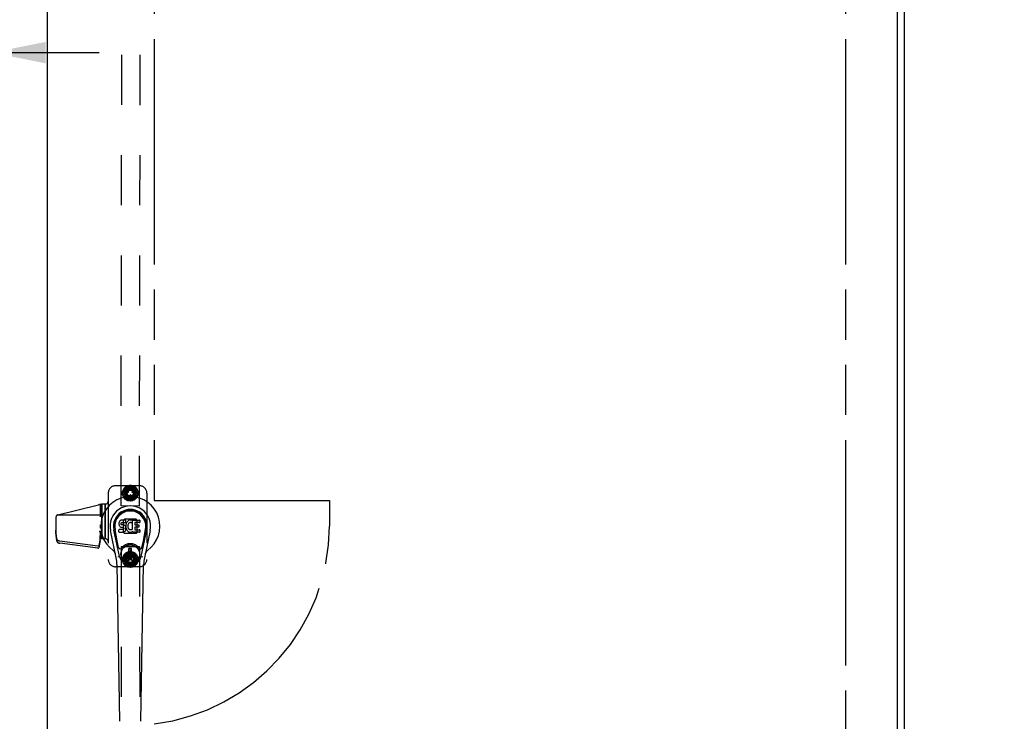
# Model space of a CAD drawing. Header units: inches. Extents: x 0 to 309, y 0 to 200.
# Tile 50 of 109: x 104 to 138, y 94 to 118. Entities that reach past the tile are written whole.
import ezdxf

# ---------------------------------------------------------------- set-up
doc = ezdxf.new("R2010")
doc.units = ezdxf.units.IN
doc.header["$LTSCALE"] = 17
doc.header["$MEASUREMENT"] = 0
doc.linetypes.add('HIDDEN', pattern=[0.2, 0.1, -0.1])
doc.linetypes.add('PHANTOM', pattern=[0.8, 0.45, -0.05, 0.1, -0.05, 0.1, -0.05])
doc.layers.get('0').update_dxf_attribs({"linetype": 'CONTINUOUS'})
for name, color, linetype in [('02___PRT_ALL_AXES', 7, 'CONTINUOUS'), ('AVAILABLE_DOOR_SPACE', 7, 'CONTINUOUS'), ('DEFAULT_2', 8, 'HIDDEN'), ('DIMENSIONS', 7, 'CONTINUOUS')]:
    doc.layers.add(name, color=color, linetype=linetype)
doc.styles.get("Standard").update_dxf_attribs({"font": 'txt', "width": 0.8})
doc.dimstyles.new('DIMSTYLE_3', dxfattribs={"dimtxt": 1.418182, "dimasz": 1.818182, "dimexe": 0.09, "dimexo": 0.07, "dimgap": 0.039, "dimtad": 0, "dimtih": 1, "dimtoh": 1, "dimzin": 4, "dimdsep": 46, "dimtxsty": 'Standard', "dimblk": '_FILLED', "dimblk1": '_FILLED', "dimblk2": '_FILLED', "dimcen": 0.09, "dimadec": 0, "dimazin": 0, "dimtfac": 1, "dimtofl": 0, "dimtmove": 0, "dimatfit": 3, "dimldrblk": '_FILLED', "dimfxl": 0, "dimtolj": 1, "dimtzin": 4, "dimarcsym": 0})

# ---------------------------------------------------------------- blocks, each defined once
blk = doc.blocks.new('_FILLED')
at = {"color": 0, "linetype": 'ByBlock'}
blk.add_solid([(0, 0), (-1, 0.2), (-1, -0.2)], dxfattribs=at)
blk = doc.blocks.new('*D11')
at = {"layer": 'DIMENSIONS', "color": 2, "linetype": 'Continuous'}
for p, q in [((108.856, 125.036), (117.029, 125.036)), ((132.293, 125.036), (124.12, 125.036))]:
    blk.add_line(p, q, dxfattribs=at)
at = {"layer": 'DIMENSIONS', "color": 2, "linetype": 'Continuous', "xscale": 1.8181818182, "yscale": 1.8181818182, "zscale": 1.8181818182, "rotation": 180}
blk.add_blockref('_FILLED', (108.856, 125.036), dxfattribs=at)
at = {"layer": 'DIMENSIONS', "color": 2, "linetype": 'Continuous', "xscale": 1.8181818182, "yscale": 1.8181818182, "zscale": 1.8181818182}
blk.add_blockref('_FILLED', (132.293, 125.036), dxfattribs=at)
at = {"layer": 'DIMENSIONS', "color": 2, "linetype": 'Continuous', "insert": (120.575, 125.745), "char_height": 1.4182, "width": 5.67273, "attachment_point": 2, "line_spacing_factor": 0.9}
blk.add_mtext('23.44', dxfattribs=at)
blk = doc.blocks.new('*D12')
at = {"layer": 'DIMENSIONS', "color": 2, "linetype": 'Continuous'}
for p, q in [((132.293, 122.984), (128.601, 122.984)), ((134.043, 122.984), (137.68, 122.984))]:
    blk.add_line(p, q, dxfattribs=at)
at = {"layer": 'DIMENSIONS', "color": 2, "linetype": 'Continuous', "xscale": 1.8181818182, "yscale": 1.8181818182, "zscale": 1.8181818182}
blk.add_blockref('_FILLED', (132.293, 122.984), dxfattribs=at)
at = {"layer": 'DIMENSIONS', "color": 2, "linetype": 'Continuous', "xscale": 1.8181818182, "yscale": 1.8181818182, "zscale": 1.8181818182, "rotation": 180}
blk.add_blockref('_FILLED', (134.043, 122.984), dxfattribs=at)
at = {"layer": 'DIMENSIONS', "color": 2, "linetype": 'Continuous', "insert": (127.892, 123.693), "char_height": 1.4182, "width": 4.53818, "attachment_point": 3, "line_spacing_factor": 0.9}
blk.add_mtext('1.75', dxfattribs=at)
blk = doc.blocks.new('*D13')
at = {"layer": 'DIMENSIONS', "color": 2, "linetype": 'Continuous'}
for p, q in [((105.231, 122.984), (101.595, 122.984)), ((108.856, 122.984), (112.371, 122.984))]:
    blk.add_line(p, q, dxfattribs=at)
at = {"layer": 'DIMENSIONS', "color": 2, "linetype": 'Continuous', "xscale": 1.8181818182, "yscale": 1.8181818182, "zscale": 1.8181818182}
blk.add_blockref('_FILLED', (105.231, 122.984), dxfattribs=at)
at = {"layer": 'DIMENSIONS', "color": 2, "linetype": 'Continuous', "xscale": 1.8181818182, "yscale": 1.8181818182, "zscale": 1.8181818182, "rotation": 180}
blk.add_blockref('_FILLED', (108.856, 122.984), dxfattribs=at)
at = {"layer": 'DIMENSIONS', "color": 2, "linetype": 'Continuous', "insert": (113.08, 123.693), "char_height": 1.4182, "width": 4.53818, "attachment_point": 1, "line_spacing_factor": 0.9}
blk.add_mtext('3.63', dxfattribs=at)
blk = doc.blocks.new('*D14')
at = {"layer": 'DIMENSIONS', "color": 2, "linetype": 'Continuous'}
for p, q in [((99.731, 116.446), (96.279, 116.446)), ((103.356, 116.446), (106.992, 116.446))]:
    blk.add_line(p, q, dxfattribs=at)
at = {"layer": 'DIMENSIONS', "color": 2, "linetype": 'Continuous', "xscale": 1.8181818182, "yscale": 1.8181818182, "zscale": 1.8181818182}
blk.add_blockref('_FILLED', (99.731, 116.446), dxfattribs=at)
at = {"layer": 'DIMENSIONS', "color": 2, "linetype": 'Continuous', "xscale": 1.8181818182, "yscale": 1.8181818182, "zscale": 1.8181818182, "rotation": 180}
blk.add_blockref('_FILLED', (103.356, 116.446), dxfattribs=at)
at = {"layer": 'DIMENSIONS', "color": 2, "linetype": 'Continuous', "insert": (95.57, 117.155), "char_height": 1.4182, "width": 4.53818, "attachment_point": 3, "line_spacing_factor": 0.9}
blk.add_mtext('3.63', dxfattribs=at)

msp = doc.modelspace()

# ---------------------------------------------------------------- linework, layer by layer
at = {"color": 3, "linetype": 'Continuous'}
for p, q in [((134.293, 62.487), (134.293, 134.279)), ((105.231, 69.237), (105.231, 131.529)), ((134.043, 131.529), (134.043, 69.237))]:
    msp.add_line(p, q, dxfattribs=at)
at = {"color": 7, "linetype": 'Continuous'}
for p, q in [((107.66, 100.497), (107.658, 100.473)), ((107.665, 100.52), (107.66, 100.497)), ((107.674, 100.543), (107.665, 100.52)), ((107.688, 100.563), (107.674, 100.543)), ((107.696, 100.571), (107.688, 100.563)), ((107.706, 100.577), (107.696, 100.571)), ((107.727, 100.587), (107.706, 100.577)), ((107.751, 100.594), (107.727, 100.587)), ((107.732, 100.492), (107.735, 100.498)), ((107.735, 100.498), (107.74, 100.503)), ((107.74, 100.503), (107.755, 100.508)), ((107.89, 100.594), (107.751, 100.594)), ((107.755, 100.508), (107.77, 100.509)), ((107.77, 100.509), (107.883, 100.509)), ((107.883, 100.509), (107.888, 100.509)), ((107.888, 100.509), (107.89, 100.515)), ((107.892, 100.551), (107.89, 100.594)), ((107.89, 100.515), (107.891, 100.528)), ((107.891, 100.528), (107.892, 100.551)), ((107.913, 100.494), (107.905, 100.473)), ((107.924, 100.514), (107.913, 100.494)), ((107.937, 100.532), (107.924, 100.514)), ((107.952, 100.548), (107.937, 100.532)), ((107.968, 100.564), (107.952, 100.548)), ((107.986, 100.577), (107.968, 100.564)), ((108.007, 100.586), (107.986, 100.577)), ((108.006, 100.494), (107.995, 100.486)), ((108.031, 100.504), (108.006, 100.494)), ((108.028, 100.59), (108.007, 100.586)), ((108.051, 100.593), (108.028, 100.59)), ((108.044, 100.508), (108.031, 100.504)), ((108.057, 100.507), (108.044, 100.508)), ((108.073, 100.592), (108.051, 100.593)), ((108.07, 100.504), (108.057, 100.507)), ((108.083, 100.499), (108.07, 100.504)), ((108.084, 100.591), (108.073, 100.592)), ((108.095, 100.587), (108.084, 100.591)), ((108.115, 100.57), (108.089, 100.502)), ((108.113, 100.575), (108.095, 100.587)), ((108.124, 100.592), (108.36, 100.592)), ((108.124, 100.267), (108.124, 100.592)), ((108.194, 100.504), (108.194, 100.437)), ((108.36, 100.509), (108.198, 100.509)), ((108.365, 100.588), (108.365, 100.513)), ((107.567, 99.313), (107.37, 100.239)), ((107.678, 99.36), (107.486, 100.264)), ((107.534, 100.037), (107.489, 100.265)), ((107.601, 99.891), (107.527, 100.272)), ((107.658, 100.473), (107.659, 100.449)), ((107.659, 100.449), (107.663, 100.426)), ((107.66, 100.188), (107.66, 100.262)), ((107.663, 100.426), (107.671, 100.404)), ((107.724, 100.267), (107.665, 100.267)), ((107.665, 100.183), (107.809, 100.183)), ((107.671, 100.404), (107.684, 100.383)), ((107.684, 100.383), (107.7, 100.366)), ((107.7, 100.366), (107.72, 100.353)), ((107.72, 100.353), (107.731, 100.349)), ((107.785, 100.268), (107.724, 100.267)), ((107.729, 100.462), (107.73, 100.477)), ((107.73, 100.454), (107.729, 100.462)), ((107.73, 100.477), (107.732, 100.492)), ((107.732, 100.447), (107.73, 100.454)), ((107.731, 100.349), (107.743, 100.347)), ((107.736, 100.441), (107.732, 100.447)), ((107.743, 100.436), (107.736, 100.441)), ((107.757, 100.432), (107.743, 100.436)), ((107.743, 100.347), (107.79, 100.346)), ((107.781, 100.433), (107.757, 100.432)), ((107.805, 100.432), (107.781, 100.433)), ((107.8, 100.269), (107.785, 100.268)), ((107.79, 100.346), (107.798, 100.346)), ((107.798, 100.346), (107.805, 100.343)), ((107.806, 100.272), (107.8, 100.269)), ((107.828, 100.427), (107.805, 100.432)), ((107.805, 100.343), (107.811, 100.339)), ((107.812, 100.278), (107.806, 100.272)), ((107.809, 100.183), (107.821, 100.184)), ((107.811, 100.339), (107.816, 100.333)), ((107.821, 100.29), (107.812, 100.278)), ((107.816, 100.333), (107.822, 100.319)), ((107.824, 100.296), (107.821, 100.29)), ((107.821, 100.184), (107.832, 100.188)), ((107.822, 100.319), (107.825, 100.304)), ((107.825, 100.304), (107.824, 100.296)), ((107.839, 100.422), (107.828, 100.427)), ((107.832, 100.188), (107.852, 100.202)), ((107.849, 100.415), (107.839, 100.422)), ((107.866, 100.398), (107.849, 100.415)), ((107.852, 100.202), (107.869, 100.219)), ((107.879, 100.378), (107.866, 100.398)), ((107.869, 100.219), (107.876, 100.229)), ((107.876, 100.229), (107.881, 100.24)), ((107.889, 100.356), (107.879, 100.378)), ((107.881, 100.24), (107.89, 100.262)), ((107.895, 100.333), (107.889, 100.356)), ((107.895, 100.43), (107.89, 100.386)), ((107.89, 100.386), (107.891, 100.364)), ((107.89, 100.262), (107.896, 100.285)), ((107.891, 100.364), (107.894, 100.341)), ((107.894, 100.341), (107.899, 100.32)), ((107.899, 100.452), (107.895, 100.43)), ((107.898, 100.309), (107.895, 100.333)), ((107.896, 100.285), (107.898, 100.309)), ((107.905, 100.473), (107.899, 100.452)), ((107.899, 100.32), (107.906, 100.298)), ((107.906, 100.298), (107.927, 100.259)), ((107.927, 100.259), (107.94, 100.241)), ((107.94, 100.241), (107.954, 100.224)), ((107.954, 100.224), (107.971, 100.209)), ((107.96, 100.401), (107.959, 100.374)), ((107.959, 100.374), (107.961, 100.361)), ((107.963, 100.428), (107.96, 100.401)), ((107.961, 100.361), (107.964, 100.348)), ((107.967, 100.441), (107.963, 100.428)), ((107.964, 100.348), (107.974, 100.324)), ((107.973, 100.453), (107.967, 100.441)), ((107.971, 100.209), (107.988, 100.195)), ((107.987, 100.476), (107.973, 100.453)), ((107.974, 100.324), (107.987, 100.3)), ((107.995, 100.486), (107.987, 100.476)), ((107.987, 100.3), (107.996, 100.29)), ((107.988, 100.195), (107.998, 100.19)), ((107.996, 100.29), (108.006, 100.282)), ((107.998, 100.19), (108.009, 100.187)), ((108.006, 100.282), (108.017, 100.274)), ((108.009, 100.187), (108.03, 100.181)), ((108.017, 100.274), (108.03, 100.269)), ((108.03, 100.269), (108.043, 100.267)), ((108.03, 100.181), (108.052, 100.178)), ((108.043, 100.267), (108.056, 100.267)), ((108.052, 100.178), (108.075, 100.182)), ((108.056, 100.267), (108.069, 100.268)), ((108.069, 100.268), (108.082, 100.273)), ((108.075, 100.182), (108.096, 100.188)), ((108.082, 100.273), (108.094, 100.278)), ((108.094, 100.278), (108.105, 100.285)), ((108.096, 100.188), (108.115, 100.2)), ((108.112, 100.284), (108.124, 100.267)), ((108.126, 100.2), (108.115, 100.2)), ((108.115, 100.2), (108.115, 100.2)), ((108.126, 100.187), (108.126, 100.2)), ((108.361, 100.183), (108.13, 100.183)), ((108.195, 100.346), (108.195, 100.268)), ((108.198, 100.432), (108.33, 100.432)), ((108.33, 100.35), (108.2, 100.35)), ((108.2, 100.264), (108.361, 100.264)), ((108.334, 100.428), (108.334, 100.355)), ((108.366, 100.259), (108.366, 100.187)), ((108.41, 99.36), (108.602, 100.264)), ((108.486, 99.891), (108.561, 100.272)), ((108.718, 100.239), (108.52, 99.313)), ((108.554, 100.037), (108.598, 100.265)), ((107.649, 99.665), (107.601, 99.891)), ((108.439, 99.665), (108.486, 99.891)), ((108.089, 99.625), (107.999, 99.625)), ((107.999, 99.251), (107.999, 99.625)), ((107.999, 99.586), (108.089, 99.586)), ((108.05, 99.586), (108.05, 99.507)), ((108.089, 99.507), (108.05, 99.507)), ((108.089, 99.251), (108.089, 99.625)), ((108.089, 99.291), (107.999, 99.291)), ((107.999, 99.251), (108.089, 99.251)), ((107.686, 93.767), (107.593, 99.088)), ((108.402, 93.767), (108.495, 99.088))]:
    msp.add_line(p, q, dxfattribs=at)
for points in [[(107.646, 99.33), (107.644, 99.335), (107.642, 99.341), (107.641, 99.346), (107.64, 99.352)], [(108.448, 99.352), (108.447, 99.346), (108.446, 99.341), (108.444, 99.335), (108.442, 99.33)]]:
    msp.add_lwpolyline(points, dxfattribs=at)
for radius in [0.317, 0.313]:
    msp.add_circle((108.044, 99.438), radius, dxfattribs=at)
for centre, radius, start, end in [((108.044, 100.383), 1.004, 305.5066, 234.4934), ((108.044, 100.383), 0.689, 347.9703, 192.0297), ((108.044, 100.383), 0.571, 347.9703, 192.0297), ((108.044, 100.373), 0.527, 348.9402, 191.0594), ((108.085, 100.503), 0.00448, 246.1578, 339.0016), ((108.111, 100.572), 0.00448, 339.0016, 51.8729), ((108.198, 100.504), 0.00448, 90, 180), ((108.36, 100.588), 0.00448, 0, 90), ((108.36, 100.513), 0.00448, 270, 360), ((107.665, 100.262), 0.00448, 90, 180.0119), ((107.665, 100.188), 0.00483, 180, 270), ((108.108, 100.282), 0.00448, 34.0893, 127.3444), ((108.13, 100.187), 0.00448, 180, 270), ((108.198, 100.437), 0.00448, 180, 270), ((108.2, 100.346), 0.00448, 90, 180), ((108.2, 100.268), 0.00448, 180, 270), ((108.33, 100.428), 0.00448, 0, 90), ((108.33, 100.355), 0.00448, 270, 360), ((108.361, 100.259), 0.00448, 0, 90), ((108.361, 100.187), 0.00448, 270, 360), ((107.346, 99.405), 0.197, 12.0297, 54.4934), ((107.707, 99.678), 0.0591, 192.0297, 324.5763), ((108.044, 99.438), 0.354, 35.4237, 144.5763), ((108.381, 99.678), 0.0591, 215.4237, 347.9703), ((108.741, 99.405), 0.197, 125.5066, 167.9703), ((106.412, 99.067), 1.181, 1, 12.0297), ((108.044, 99.438), 0.374, 192.0297, 347.9703), ((109.676, 99.067), 1.181, 167.9703, 179)]:
    msp.add_arc(centre, radius, start, end, dxfattribs=at)
msp.add_ellipse((108.044, 100.373), major_axis=(0, 0.565), ratio=0.999848, start_param=-1.76365, end_param=1.76365, dxfattribs=at)
at = {"layer": '02___PRT_ALL_AXES', "color": 8, "linetype": 'HIDDEN'}
for p, q in [((107.731, 101.07), (107.777, 130.57)), ((108.356, 101.069), (108.402, 130.569)), ((107.083, 99.953), (107.083, 101.13)), ((108.356, 101.069), (107.731, 101.07)), ((107.731, 99.695), (108.356, 99.696)), ((107.731, 99.695), (107.777, 70.195)), ((108.356, 99.696), (108.402, 70.196))]:
    msp.add_line(p, q, dxfattribs=at)
for centre, radius in [((108.044, 101.507), 0.195), ((108.044, 101.507), 0.172), ((108.044, 99.258), 0.195), ((108.044, 99.257), 0.172)]:
    msp.add_circle(centre, radius, dxfattribs=at)
at = {"layer": 'AVAILABLE_DOOR_SPACE', "color": 4, "linetype": 'PHANTOM'}
for p, q in [((108.856, 130.508), (108.856, 101.258)), ((132.293, 130.508), (132.293, 70.258)), ((108.856, 101.258), (114.794, 101.258)), ((114.794, 101.258), (114.794, 100.383))]:
    msp.add_line(p, q, dxfattribs=at)
msp.add_arc((108.044, 100.383), 6.75, 276.9092, 360, dxfattribs=at)
at = {"layer": 'DEFAULT_2', "color": 8, "linetype": 'HIDDEN'}
for p, q in [((107.294, 101.507), (107.294, 99.257)), ((108.354, 101.757), (107.544, 101.757)), ((107.782, 101.462), (107.787, 101.546)), ((107.783, 101.554), (107.816, 101.632)), ((107.783, 101.554), (107.924, 101.529)), ((107.924, 101.486), (107.785, 101.511)), ((107.923, 101.522), (107.787, 101.546)), ((107.924, 101.529), (107.802, 101.6)), ((107.814, 101.641), (107.872, 101.702)), ((107.814, 101.641), (107.938, 101.569)), ((107.935, 101.563), (107.816, 101.632)), ((107.935, 101.687), (107.834, 101.513)), ((107.834, 101.503), (107.934, 101.328)), ((107.938, 101.569), (107.848, 101.677)), ((107.961, 101.597), (107.872, 101.702)), ((107.874, 101.711), (107.949, 101.749)), ((107.874, 101.711), (107.966, 101.601)), ((107.966, 101.601), (107.918, 101.733)), ((107.926, 101.577), (107.925, 101.575)), ((107.986, 101.534), (107.927, 101.568)), ((107.933, 101.579), (107.992, 101.545)), ((108.145, 101.692), (107.944, 101.692)), ((107.996, 101.62), (107.949, 101.749)), ((107.953, 101.757), (108.038, 101.767)), ((107.953, 101.757), (108.002, 101.622)), ((107.992, 101.536), (107.993, 101.538)), ((108.002, 101.622), (108.003, 101.763)), ((108.037, 101.629), (108.038, 101.767)), ((108.044, 101.773), (108.127, 101.754)), ((108.044, 101.773), (108.044, 101.629)), ((108.044, 101.629), (108.093, 101.762)), ((108.079, 101.624), (108.127, 101.754)), ((108.135, 101.757), (108.086, 101.622)), ((108.086, 101.622), (108.177, 101.73)), ((108.094, 101.538), (108.095, 101.536)), ((108.096, 101.544), (108.155, 101.578)), ((108.161, 101.568), (108.102, 101.534)), ((108.117, 101.605), (108.206, 101.71)), ((108.215, 101.711), (108.122, 101.601)), ((108.122, 101.601), (108.245, 101.671)), ((108.135, 101.757), (108.206, 101.71)), ((108.146, 101.574), (108.266, 101.643)), ((108.274, 101.64), (108.15, 101.568)), ((108.15, 101.568), (108.288, 101.592)), ((108.254, 101.512), (108.153, 101.686)), ((108.153, 101.328), (108.254, 101.502)), ((108.163, 101.575), (108.162, 101.576)), ((108.163, 101.535), (108.299, 101.559)), ((108.305, 101.553), (108.164, 101.528)), ((108.164, 101.528), (108.303, 101.504)), ((108.266, 101.643), (108.215, 101.711)), ((108.299, 101.559), (108.274, 101.64)), ((108.301, 101.468), (108.305, 101.553)), ((108.604, 101.507), (108.604, 99.257)), ((107.782, 101.462), (107.924, 101.486)), ((107.925, 101.48), (107.789, 101.456)), ((107.814, 101.375), (107.789, 101.456)), ((107.938, 101.447), (107.799, 101.423)), ((107.814, 101.375), (107.938, 101.447)), ((107.942, 101.441), (107.822, 101.372)), ((107.873, 101.304), (107.822, 101.372)), ((107.965, 101.414), (107.843, 101.344)), ((107.873, 101.304), (107.965, 101.414)), ((107.971, 101.41), (107.882, 101.304)), ((107.882, 101.304), (107.953, 101.258)), ((108.002, 101.393), (107.911, 101.285)), ((108.144, 101.323), (107.943, 101.323)), ((107.953, 101.258), (108.002, 101.393)), ((108.008, 101.391), (107.961, 101.261)), ((107.961, 101.261), (108.043, 101.242)), ((108.044, 101.385), (107.995, 101.253)), ((108.038, 101.376), (108.038, 101.444)), ((108.045, 101.449), (108.043, 101.449)), ((108.043, 101.242), (108.044, 101.385)), ((108.043, 101.371), (108.045, 101.371)), ((108.05, 101.444), (108.05, 101.376)), ((108.05, 101.386), (108.05, 101.248)), ((108.05, 101.248), (108.134, 101.258)), ((108.085, 101.393), (108.085, 101.252)), ((108.134, 101.258), (108.085, 101.393)), ((108.092, 101.395), (108.139, 101.265)), ((108.214, 101.304), (108.122, 101.414)), ((108.122, 101.414), (108.17, 101.281)), ((108.127, 101.418), (108.216, 101.312)), ((108.139, 101.265), (108.214, 101.304)), ((108.274, 101.374), (108.149, 101.446)), ((108.149, 101.446), (108.24, 101.338)), ((108.153, 101.452), (108.272, 101.383)), ((108.305, 101.461), (108.164, 101.486)), ((108.164, 101.486), (108.286, 101.415)), ((108.165, 101.493), (108.301, 101.468)), ((108.216, 101.312), (108.274, 101.374)), ((108.272, 101.383), (108.305, 101.461)), ((105.592, 100.774), (106.966, 101.109)), ((107.024, 101.121), (107.024, 100.7)), ((107.082, 101.13), (107.082, 99.953)), ((107.186, 101.137), (107.186, 99.953)), ((107.187, 101.137), (107.187, 99.953)), ((107.204, 101.137), (107.203, 101.137)), ((105.524, 100.687), (105.524, 100.167)), ((107.024, 100.757), (105.558, 100.757)), ((107.807, 100.577), (107.807, 100.187)), ((107.812, 100.588), (107.838, 100.614)), ((108.239, 100.619), (107.849, 100.619)), ((108.25, 100.614), (108.276, 100.588)), ((108.28, 100.187), (108.28, 100.577)), ((105.551, 99.958), (105.524, 100.237)), ((105.551, 99.888), (105.524, 100.167)), ((107.023, 100.207), (107.024, 100.207)), ((107.024, 100.436), (107.024, 100.322)), ((107.024, 100.212), (107.024, 100.153)), ((107.024, 100.203), (107.044, 100.203)), ((107.043, 100.203), (107.024, 100.053)), ((107.044, 100.203), (107.044, 99.953)), ((107.838, 100.15), (107.812, 100.176)), ((108.276, 100.176), (108.25, 100.15)), ((105.551, 99.958), (105.551, 99.958)), ((105.551, 99.958), (105.551, 99.888)), ((105.551, 99.888), (105.551, 99.958)), ((105.553, 99.949), (105.551, 99.958)), ((105.551, 99.888), (105.551, 99.888)), ((105.553, 99.878), (105.551, 99.888)), ((106.941, 99.707), (105.654, 99.874)), ((107.024, 99.969), (106.976, 99.725)), ((107.024, 99.899), (106.976, 99.655)), ((107.024, 100.153), (107.044, 99.953)), ((107.03, 100.09), (107.024, 100.053)), ((107.024, 99.899), (107.024, 100.053)), ((107.204, 99.953), (107.024, 99.953)), ((107.849, 100.146), (108.239, 100.146)), ((106.941, 99.636), (105.654, 99.804)), ((107.873, 99.461), (107.949, 99.5)), ((107.996, 99.37), (107.949, 99.5)), ((107.953, 99.507), (108.037, 99.518)), ((107.953, 99.507), (108.002, 99.372)), ((108.002, 99.372), (108.002, 99.513)), ((108.037, 99.38), (108.037, 99.518)), ((108.043, 99.523), (108.126, 99.504)), ((108.043, 99.523), (108.044, 99.38)), ((108.044, 99.38), (108.092, 99.512)), ((108.079, 99.375), (108.126, 99.504)), ((108.134, 99.508), (108.085, 99.373)), ((108.134, 99.508), (108.206, 99.461)), ((107.782, 99.304), (107.816, 99.382)), ((107.782, 99.304), (107.924, 99.279)), ((107.783, 99.211), (107.787, 99.296)), ((107.783, 99.211), (107.924, 99.237)), ((107.924, 99.237), (107.785, 99.261)), ((107.923, 99.272), (107.787, 99.296)), ((107.925, 99.23), (107.789, 99.206)), ((107.814, 99.125), (107.789, 99.206)), ((107.938, 99.197), (107.8, 99.172)), ((107.924, 99.279), (107.802, 99.349)), ((107.814, 99.39), (107.872, 99.452)), ((107.814, 99.39), (107.938, 99.319)), ((107.814, 99.125), (107.938, 99.197)), ((107.935, 99.313), (107.816, 99.382)), ((107.942, 99.191), (107.822, 99.122)), ((107.934, 99.437), (107.834, 99.263)), ((107.834, 99.253), (107.935, 99.079)), ((107.966, 99.164), (107.844, 99.094)), ((107.938, 99.319), (107.848, 99.427)), ((107.96, 99.347), (107.872, 99.452)), ((107.873, 99.461), (107.965, 99.351)), ((107.874, 99.054), (107.966, 99.164)), ((107.971, 99.16), (107.882, 99.055)), ((107.965, 99.351), (107.917, 99.484)), ((107.925, 99.19), (107.926, 99.189)), ((107.927, 99.197), (107.986, 99.231)), ((107.992, 99.221), (107.933, 99.187)), ((108.144, 99.442), (107.943, 99.442)), ((107.993, 99.228), (107.992, 99.229)), ((108.038, 99.322), (108.038, 99.389)), ((108.045, 99.394), (108.043, 99.394)), ((108.043, 99.317), (108.045, 99.317)), ((108.05, 99.389), (108.05, 99.322)), ((108.085, 99.373), (108.176, 99.481)), ((108.095, 99.229), (108.094, 99.228)), ((108.155, 99.187), (108.096, 99.221)), ((108.102, 99.231), (108.161, 99.198)), ((108.117, 99.356), (108.206, 99.461)), ((108.214, 99.462), (108.122, 99.352)), ((108.122, 99.352), (108.244, 99.422)), ((108.215, 99.055), (108.122, 99.165)), ((108.122, 99.165), (108.171, 99.032)), ((108.127, 99.169), (108.216, 99.064)), ((108.146, 99.325), (108.265, 99.394)), ((108.274, 99.391), (108.149, 99.319)), ((108.149, 99.319), (108.288, 99.344)), ((108.274, 99.126), (108.15, 99.197)), ((108.15, 99.197), (108.24, 99.089)), ((108.254, 99.263), (108.153, 99.437)), ((108.153, 99.079), (108.254, 99.253)), ((108.153, 99.203), (108.272, 99.134)), ((108.162, 99.189), (108.163, 99.191)), ((108.163, 99.286), (108.298, 99.31)), ((108.305, 99.304), (108.164, 99.279)), ((108.164, 99.279), (108.303, 99.255)), ((108.305, 99.212), (108.164, 99.237)), ((108.164, 99.237), (108.286, 99.167)), ((108.165, 99.244), (108.301, 99.22)), ((108.265, 99.394), (108.214, 99.462)), ((108.272, 99.134), (108.305, 99.212)), ((108.298, 99.31), (108.274, 99.391)), ((108.301, 99.22), (108.305, 99.304)), ((108.354, 99.007), (107.544, 99.007)), ((107.874, 99.054), (107.822, 99.122)), ((107.882, 99.055), (107.953, 99.008)), ((108.002, 99.143), (107.912, 99.035)), ((108.145, 99.074), (107.944, 99.074)), ((107.953, 99.008), (108.002, 99.143)), ((108.009, 99.141), (107.962, 99.012)), ((107.962, 99.012), (108.044, 98.992)), ((108.044, 99.136), (107.996, 99.004)), ((108.044, 98.992), (108.044, 99.136)), ((108.051, 99.136), (108.051, 98.998)), ((108.051, 98.998), (108.135, 99.009)), ((108.135, 99.009), (108.086, 99.143)), ((108.086, 99.143), (108.086, 99.003)), ((108.092, 99.146), (108.139, 99.016)), ((108.139, 99.016), (108.215, 99.055)), ((108.216, 99.064), (108.274, 99.126))]:
    msp.add_line(p, q, dxfattribs=at)
for points in [[(106.984, 100.219), (106.985, 100.218), (106.987, 100.217), (106.988, 100.216), (106.99, 100.215), (106.991, 100.214), (106.993, 100.213), (106.995, 100.213), (106.997, 100.212), (106.999, 100.211), (107.001, 100.211), (107.003, 100.21), (107.005, 100.209), (107.007, 100.209), (107.009, 100.209), (107.011, 100.208), (107.014, 100.208), (107.016, 100.208), (107.018, 100.208), (107.021, 100.207), (107.023, 100.207)], [(105.654, 99.874), (105.65, 99.874), (105.646, 99.875), (105.641, 99.876), (105.637, 99.877), (105.633, 99.878), (105.629, 99.879), (105.624, 99.881), (105.62, 99.882), (105.616, 99.884), (105.612, 99.885), (105.609, 99.887), (105.605, 99.889), (105.601, 99.891), (105.598, 99.893), (105.594, 99.895), (105.591, 99.897), (105.588, 99.899), (105.585, 99.902), (105.582, 99.904), (105.579, 99.907), (105.576, 99.909), (105.573, 99.912), (105.571, 99.915), (105.568, 99.918), (105.566, 99.92), (105.564, 99.923), (105.562, 99.926), (105.56, 99.929), (105.559, 99.933), (105.557, 99.936), (105.556, 99.939), (105.555, 99.942), (105.554, 99.945), (105.553, 99.949)], [(105.553, 99.878), (105.554, 99.875), (105.555, 99.872), (105.556, 99.869), (105.557, 99.865), (105.559, 99.862), (105.56, 99.859), (105.562, 99.856), (105.564, 99.853), (105.566, 99.85), (105.568, 99.847), (105.571, 99.845), (105.573, 99.842), (105.576, 99.839), (105.579, 99.837), (105.582, 99.834), (105.585, 99.832), (105.588, 99.829), (105.591, 99.827), (105.594, 99.825), (105.598, 99.822), (105.601, 99.82), (105.605, 99.819), (105.609, 99.817), (105.612, 99.815), (105.616, 99.813), (105.62, 99.812), (105.624, 99.81), (105.629, 99.809), (105.633, 99.808), (105.637, 99.807), (105.641, 99.806), (105.646, 99.805), (105.65, 99.804), (105.654, 99.804)], [(106.976, 99.725), (106.975, 99.724), (106.975, 99.723), (106.975, 99.722), (106.974, 99.721), (106.974, 99.72), (106.973, 99.719), (106.972, 99.718), (106.972, 99.717), (106.971, 99.716), (106.97, 99.715), (106.969, 99.714), (106.968, 99.713), (106.967, 99.713), (106.966, 99.712), (106.965, 99.711), (106.964, 99.71), (106.962, 99.71), (106.961, 99.709), (106.96, 99.709), (106.958, 99.708), (106.957, 99.708), (106.956, 99.707), (106.954, 99.707), (106.953, 99.707), (106.951, 99.707), (106.95, 99.706), (106.948, 99.706), (106.947, 99.706), (106.945, 99.706), (106.944, 99.706), (106.942, 99.706), (106.941, 99.707)], [(106.941, 99.636), (106.942, 99.636), (106.944, 99.636), (106.945, 99.636), (106.947, 99.636), (106.948, 99.636), (106.95, 99.636), (106.951, 99.636), (106.953, 99.637), (106.954, 99.637), (106.956, 99.637), (106.957, 99.638), (106.958, 99.638), (106.96, 99.638), (106.961, 99.639), (106.962, 99.64), (106.964, 99.64), (106.965, 99.641), (106.966, 99.642), (106.967, 99.642), (106.968, 99.643), (106.969, 99.644), (106.97, 99.645), (106.971, 99.646), (106.972, 99.647), (106.972, 99.648), (106.973, 99.649), (106.974, 99.65), (106.974, 99.651), (106.975, 99.652), (106.975, 99.653), (106.975, 99.654), (106.976, 99.655)]]:
    msp.add_lwpolyline(points, dxfattribs=at)
for centre, radius in [((108.044, 101.507), 0.266), ((108.044, 101.507), 0.168), ((108.044, 101.507), 0.122), ((108.044, 101.507), 0.102), ((108.044, 99.258), 0.266), ((108.044, 99.258), 0.168), ((108.044, 99.258), 0.122), ((108.044, 99.258), 0.102)]:
    msp.add_circle(centre, radius, dxfattribs=at)
for centre, radius, start, end in [((107.544, 101.507), 0.25, 90, 180), ((107.843, 101.508), 0.01, 149.9094, 209.9128), ((107.93, 101.572), 0.005, 149.9093, 239.9093), ((107.931, 101.574), 0.005, 59.9093, 149.9093), ((107.944, 101.682), 0.01, 89.9087, 149.9142), ((107.988, 101.539), 0.005, 239.9093, 329.9093), ((107.989, 101.54), 0.005, 329.9093, 59.9093), ((108.099, 101.54), 0.005, 119.9093, 209.9093), ((108.1, 101.538), 0.005, 209.9093, 299.9093), ((108.145, 101.682), 0.01, 29.9078, 89.9134), ((108.157, 101.574), 0.005, 29.9093, 119.9093), ((108.158, 101.572), 0.005, 299.9093, 29.9093), ((108.245, 101.507), 0.01, 329.9094, 29.9128), ((108.354, 101.507), 0.25, 0, 90), ((107.204, 101.227), 0.09, 270, 360), ((107.943, 101.333), 0.01, 209.9078, 269.9134), ((108.043, 101.444), 0.005, 89.9093, 179.9093), ((108.043, 101.376), 0.005, 179.9093, 269.9093), ((108.045, 101.444), 0.005, 359.9093, 89.9093), ((108.045, 101.376), 0.005, 269.9093, 359.9093), ((108.144, 101.333), 0.01, 269.9087, 329.9142), ((107.203, 100.137), 1, 90, 103.6985), ((105.614, 100.687), 0.09, 103.6985, 180), ((107.823, 100.577), 0.0156, 135, 180), ((107.849, 100.603), 0.0156, 90, 135), ((108.239, 100.603), 0.0156, 45, 90), ((108.265, 100.577), 0.0156, 0, 45), ((107.823, 100.187), 0.0156, 180, 225), ((108.265, 100.187), 0.0156, 315, 360), ((107.204, 99.863), 0.09, 0, 90), ((107.849, 100.162), 0.0156, 225, 270), ((108.239, 100.162), 0.0156, 270, 315), ((107.544, 99.257), 0.25, 180, 270), ((107.843, 99.258), 0.01, 150.0908, 210.0942), ((107.93, 99.193), 0.005, 120.0907, 210.0907), ((107.931, 99.191), 0.005, 210.0907, 300.0907), ((107.943, 99.432), 0.01, 90.0901, 150.0956), ((107.988, 99.227), 0.005, 30.0907, 120.0907), ((107.989, 99.225), 0.005, 300.0907, 30.0907), ((108.043, 99.389), 0.005, 90.0907, 180.0907), ((108.043, 99.322), 0.005, 180.0907, 270.0907), ((108.045, 99.389), 0.005, 0.0907, 90.0907), ((108.045, 99.322), 0.005, 270.0907, 0.0907), ((108.099, 99.225), 0.005, 150.0907, 240.0907), ((108.1, 99.227), 0.005, 60.0907, 150.0907), ((108.144, 99.432), 0.01, 30.0893, 90.0948), ((108.157, 99.192), 0.005, 240.0907, 330.0907), ((108.158, 99.193), 0.005, 330.0907, 60.0907), ((108.245, 99.258), 0.01, 330.0908, 30.0942), ((108.354, 99.257), 0.25, 270, 360), ((107.944, 99.084), 0.01, 210.0893, 270.0948), ((108.145, 99.084), 0.01, 270.0901, 330.0956)]:
    msp.add_arc(centre, radius, start, end, dxfattribs=at)

# ---------------------------------------------------------------- dimensions: what is measured, and where the dimension line sits
at = {"layer": 'DIMENSIONS', "color": 2, "linetype": 'Continuous'}
for base, p1, p2, picture, middle in [((105.230907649, 122.984137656), (108.855907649, 130.507690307), (105.230907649, 69.266690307), '*D13', (115.348851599, 122.984137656)), ((132.293, 122.984), (134.043, 124.848), (132.293, 70.258), '*D12', (125.623, 122.984))]:
    dim = msp.add_linear_dim(base=base, p1=p1, p2=p2, angle=180, dimstyle='DIMSTYLE_3', dxfattribs=at)
    dim.commit()
    dim.dimension.update_dxf_attribs({"geometry": picture, "text_midpoint": middle, "dimtype": 160})
for base, p1, p2, picture, middle in [((132.293, 125.036), (108.856, 101.258), (132.293, 70.258), '*D11', (120.575, 125.036)), ((103.355907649, 116.446328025), (99.730907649, 101.257690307), (103.355907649, 69.266690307), '*D14', (93.301284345, 116.446328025))]:
    dim = msp.add_linear_dim(base=base, p1=p1, p2=p2, dimstyle='DIMSTYLE_3', dxfattribs=at)
    dim.commit()
    dim.dimension.update_dxf_attribs({"geometry": picture, "text_midpoint": middle, "dimtype": 160})

doc.saveas('drawing.dxf')
